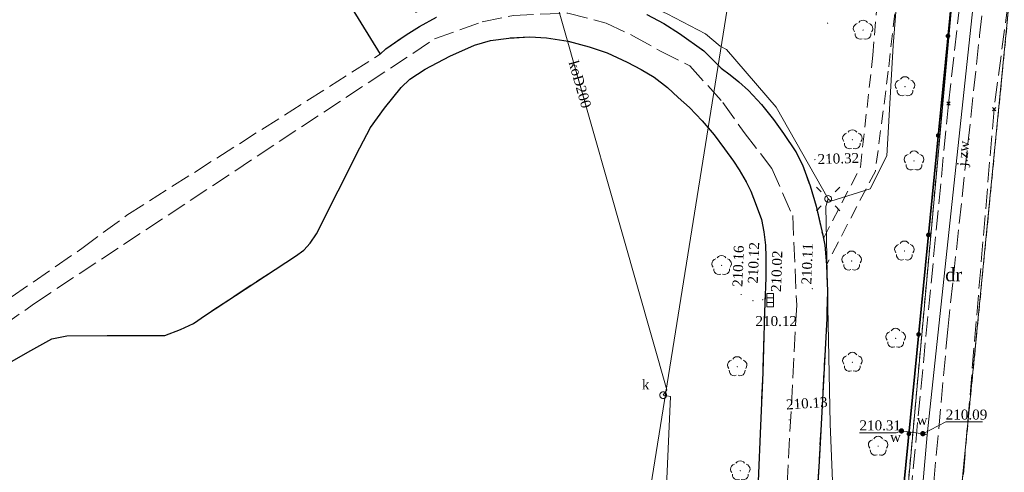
# Model space of a CAD drawing. Extents: x 7414218 to 7427513, y 5544630 to 5555035.
# Tile 15 of 46: x 7419374 to 7419448, y 5549553 to 5549587. Entities that reach past the tile are written whole.
import ezdxf
from ezdxf.enums import TextEntityAlignment as Align

# ---------------------------------------------------------------- set-up
doc = ezdxf.new("R2010")
doc.units = 0
for name, pattern in [('PRZER1-1', [1, 0.5, -0.5]), ('PRZER2-1', [1.5, 1, -0.5]), ('PRZER3-1', [2, 1.5, -0.5])]:
    doc.linetypes.add(name, pattern=pattern)
doc.layers.get('0').update_dxf_attribs({"linetype": 'CONTINUOUS'})
for name, color, linetype, lineweight in [('EGDE', 7, 'CONTINUOUS', 18), ('GOSRBG', 7, 'CONTINUOUS', 18), ('GUPPRZ_O', 7, 'CONTINUOUS', 18), ('OTKC', 7, 'CONTINUOUS', 18), ('OTKJ', 7, 'CONTINUOUS', 18), ('OTKJ_O', 7, 'CONTINUOUS', 18), ('OTKK', 7, 'CONTINUOUS', 25), ('OTOO', 7, 'CONTINUOUS', 35), ('OTRS', 7, 'CONTINUOUS', 13), ('OTRS_O', 7, 'CONTINUOUS', 13), ('SUEO', 7, 'CONTINUOUS', 18)]:
    doc.layers.add(name, color=color, linetype=linetype, lineweight=lineweight)
for name, color, linetype, lineweight, true_color in [('EGUG', 7, 'CONTINUOUS', 18, 0x008000), ('EGUG_O', 7, 'CONTINUOUS', 18, 0x008000), ('GELULI', 7, 'CONTINUOUS', 18, 0xfeffff), ('GSPPRB', 7, 'CONTINUOUS', 18, 0x80ffff), ('OTZL', 7, 'CONTINUOUS', 18, 0x008000), ('SUEP', 1, 'CONTINUOUS', 18, 0xff0000), ('SUKK', 7, 'CONTINUOUS', 18, 0x803300), ('SUKP', 7, 'CONTINUOUS', 18, 0x803300), ('SUKP_O', 7, 'CONTINUOUS', 18, 0x803300), ('SUKS', 7, 'CONTINUOUS', 18, 0x803300), ('SUKS_O', 7, 'CONTINUOUS', 18, 0x803300), ('SUWP', 5, 'CONTINUOUS', 18, 0x0000ff), ('SUWU', 5, 'CONTINUOUS', 18, 0x0000ff), ('SUWU_O', 5, 'CONTINUOUS', 18, 0x0000ff), ('SUWW', 5, 'CONTINUOUS', 18, 0x0000ff), ('SUWW_O', 5, 'CONTINUOUS', 18, 0x0000ff)]:
    doc.layers.add(name, color=color, linetype=linetype, lineweight=lineweight, true_color=true_color)
doc.styles.add('Times New Roman', font='times.ttf')

# ---------------------------------------------------------------- blocks, each defined once
blk = doc.blocks.new('GSPWPS1')
blk.add_hatch(color=0).paths.add_polyline_path([(-0.045, 0), (-0.043467, -0.011647), (-0.038971, -0.0225), (-0.03182, -0.03182), (-0.0225, -0.038971), (-0.011647, -0.043467), (0, -0.045), (0.011647, -0.043467), (0.0225, -0.038971), (0.03182, -0.03182), (0.038971, -0.0225), (0.043467, -0.011647), (0.045, 0), (0.043467, 0.011647), (0.038971, 0.0225), (0.03182, 0.03182), (0.0225, 0.038971), (0.011647, 0.043467), (0, 0.045), (-0.011647, 0.043467), (-0.0225, 0.038971), (-0.03182, 0.03182), (-0.038971, 0.0225), (-0.043467, 0.011647)])
blk = doc.blocks.new('GSPRDL1')
blk.add_hatch(color=0).paths.add_polyline_path([(0, -0.045), (0.013906, -0.042798), (0.02645, -0.036406), (0.036406, -0.02645), (0.042798, -0.013906), (0.045, 0), (0.042798, 0.013906), (0.036406, 0.02645), (0.02645, 0.036406), (0.013906, 0.042798), (0, 0.045), (-0.013906, 0.042798), (-0.02645, 0.036406), (-0.036406, 0.02645), (-0.042798, 0.013906), (-0.045, 0), (-0.042798, -0.013906), (-0.036406, -0.02645), (-0.02645, -0.036406), (-0.013906, -0.042798)])
at = {"color": 0}
for points in [[(-0.324277, 0.563333), (-0.240553, 0.662679), (-0.127956, 0.727494), (0, 0.75), (0.127956, 0.727494), (0.240553, 0.662679), (0.324277, 0.563333)], [(-0.635969, -0.134326), (-0.70458, -0.024001), (-0.731429, 0.103115), (-0.713292, 0.231763), (-0.652348, 0.346501), (-0.55591, 0.433559), (-0.435555, 0.482485)], [(0.435555, 0.482485), (0.55591, 0.433559), (0.652348, 0.346501), (0.713292, 0.231763), (0.731429, 0.103115), (0.70458, -0.024001), (0.635969, -0.134326)], [(-0.068773, -0.646351), (-0.194901, -0.677512), (-0.324092, -0.663766), (-0.440839, -0.606763), (-0.531129, -0.513345), (-0.584125, -0.394725), (-0.593465, -0.265141)], [(0.593465, -0.265141), (0.584125, -0.394725), (0.531129, -0.513345), (0.440839, -0.606763), (0.324092, -0.663766), (0.194901, -0.677512), (0.068773, -0.646351)]]:
    blk.add_lwpolyline(points, dxfattribs=at)
blk = doc.blocks.new('GUPKSD1_1')
at = {"color": 0}
blk.add_lwpolyline([(0, 0.25), (0.064705, 0.241481), (0.125, 0.216506), (0.176777, 0.176777), (0.216506, 0.125), (0.241481, 0.064705), (0.25, 0), (0.241481, -0.064705), (0.216506, -0.125), (0.176777, -0.176777), (0.125, -0.216506), (0.064705, -0.241481), (0, -0.25), (-0.064705, -0.241481), (-0.125, -0.216506), (-0.176777, -0.176777), (-0.216506, -0.125), (-0.241481, -0.064705), (-0.25, 0), (-0.241481, 0.064705), (-0.216506, 0.125), (-0.176777, 0.176777), (-0.125, 0.216506), (-0.064705, 0.241481)], close=True, dxfattribs=at)
blk = doc.blocks.new('GUPKKS1')
at = {"color": 0}
blk.add_lwpolyline([(0.5, -0.25), (-0.5, -0.25), (-0.5, 0.25), (0.5, 0.25)], close=True, dxfattribs=at)
for points in [[(-0.175, -0.25), (-0.175, 0.25)], [(0.175, -0.25), (0.175, 0.25)]]:
    blk.add_lwpolyline(points, dxfattribs=at)
blk = doc.blocks.new('GUPWUT1')
blk.add_hatch(color=0).paths.add_polyline_path([(-0.2, 0), (-0.193185, -0.051764), (-0.173205, -0.1), (-0.141421, -0.141421), (-0.1, -0.173205), (-0.051764, -0.193185), (0, -0.2), (0.051764, -0.193185), (0.1, -0.173205), (0.141421, -0.141421), (0.173205, -0.1), (0.193185, -0.051764), (0.2, 0), (0.193185, 0.051764), (0.173205, 0.1), (0.141421, 0.141421), (0.1, 0.173205), (0.051764, 0.193185), (0, 0.2), (-0.051764, 0.193185), (-0.1, 0.173205), (-0.141421, 0.141421), (-0.173205, 0.1), (-0.193185, 0.051764)])
blk = doc.blocks.new('GUPWZA1')
blk.add_hatch(color=0).paths.add_polyline_path([(-0.2, 0), (-0.193185, -0.051764), (-0.173205, -0.1), (-0.141421, -0.141421), (-0.1, -0.173205), (-0.051764, -0.193185), (0, -0.2), (0.051764, -0.193185), (0.1, -0.173205), (0.141421, -0.141421), (0.173205, -0.1), (0.193185, -0.051764), (0.2, 0), (0.193185, 0.051764), (0.173205, 0.1), (0.141421, 0.141421), (0.1, 0.173205), (0.051764, 0.193185), (0, 0.2), (-0.051764, 0.193185), (-0.1, 0.173205), (-0.141421, 0.141421), (-0.173205, 0.1), (-0.193185, 0.051764)])
blk = doc.blocks.new('GUPELA2')
blk.add_hatch(color=0).paths.add_polyline_path([(-0.001087, 0.044987), (0.011881, 0.043403), (0.021281, 0.03965), (0.030065, 0.033482), (0.038133, 0.023893), (0.043117, 0.012881), (0.044986, 0.001113), (0.044323, -0.007777), (0.040557, -0.019497), (0.033417, -0.030138), (0.024849, -0.037517), (0.013788, -0.042836), (0.002013, -0.044955), (-0.00982, -0.043916), (-0.020466, -0.040077), (-0.029541, -0.033946), (-0.036867, -0.025804), (-0.04187, -0.01649), (-0.04461, -0.005909), (-0.044532, 0.006476), (-0.041285, 0.017903), (-0.034764, 0.028574), (-0.024479, 0.03776), (-0.013449, 0.042943)])
at = {"color": 0}
for points in [[(-0.883883, 0.883883), (-0.53033, 0.53033)], [(0.883883, 0.883883), (0.53033, 0.53033)], [(-0.883883, -0.883883), (-0.53033, -0.53033)], [(0.883883, -0.883883), (0.53033, -0.53033)]]:
    blk.add_lwpolyline(points, dxfattribs=at)
blk = doc.blocks.new('GUPELA1')
at = {"color": 0}
blk.add_lwpolyline([(0, 0.25), (0.064705, 0.241481), (0.125, 0.216506), (0.176777, 0.176777), (0.216506, 0.125), (0.241481, 0.064705), (0.25, 0), (0.241481, -0.064705), (0.216506, -0.125), (0.176777, -0.176777), (0.125, -0.216506), (0.064705, -0.241481), (0, -0.25), (-0.064705, -0.241481), (-0.125, -0.216506), (-0.176777, -0.176777), (-0.216506, -0.125), (-0.241481, -0.064705), (-0.25, 0), (-0.241481, 0.064705), (-0.216506, 0.125), (-0.176777, 0.176777), (-0.125, 0.216506), (-0.064705, 0.241481)], close=True, dxfattribs=at)
blk = doc.blocks.new('GSPPRB0')
at = {"color": 0, "lineweight": 18}
for points in [[(-0.12726, -0.12726), (0.12726, 0.12726)], [(-0.12726, 0.12726), (0.12726, -0.12726)]]:
    blk.add_lwpolyline(points, dxfattribs=at)
blk = doc.blocks.new('KOLO')
blk.add_hatch(color=0).paths.add_polyline_path([(-0.175, 0), (-0.169037, -0.045293), (-0.151554, -0.0875), (-0.123744, -0.123744), (-0.0875, -0.151554), (-0.045293, -0.169037), (0, -0.175), (0.045293, -0.169037), (0.0875, -0.151554), (0.123744, -0.123744), (0.151554, -0.0875), (0.169037, -0.045293), (0.175, 0), (0.169037, 0.045293), (0.151554, 0.0875), (0.123744, 0.123744), (0.0875, 0.151554), (0.045293, 0.169037), (0, 0.175), (-0.045293, 0.169037), (-0.0875, 0.151554), (-0.123744, 0.123744), (-0.151554, 0.0875), (-0.169037, 0.045293)])

msp = doc.modelspace()

# ---------------------------------------------------------------- linework, layer by layer
at = {"layer": 'EGDE', "linetype": 'Continuous', "lineweight": 18, "elevation": 10.22}
for points in [[(7419691.9, 5549667.65), (7419649.26, 5549659.54), (7419641.05, 5549657.97), (7419630.6, 5549656.65), (7419619.81, 5549655.03), (7419609.66, 5549653.24), (7419589.07, 5549649.42), (7419557.7, 5549643.96), (7419540.13, 5549643.06), (7419523.27, 5549643.29), (7419509.38, 5549641.39), (7419462.29, 5549628.43), (7419462.45, 5549628.77), (7419446.03, 5549630.99), (7419446.66, 5549622.15), (7419432.87, 5549470.11), (7419428.25, 5549466.49), (7419384.74, 5549466.49), (7419372.42, 5549466.59)], [(7419438.3, 5549490.48), (7419449.43, 5549604.09), (7419450.45, 5549614.49), (7419451.3, 5549617.85), (7419452.51, 5549620.06), (7419454.77, 5549622.45), (7419458.98, 5549625.04), (7419462.38, 5549626.43), (7419462.7, 5549626.56), (7419482.9, 5549629.97), (7419487.71, 5549630.61), (7419562.5, 5549640.55), (7419590.93, 5549644.33), (7419591.23, 5549646.31), (7419603.9, 5549648.9), (7419609.52, 5549650.05), (7419619.85, 5549651.97), (7419630.2, 5549653.58), (7419640.65, 5549655.17), (7419649.84, 5549657.3), (7419665.24, 5549660.9), (7419684.7, 5549663.65), (7419689.36, 5549664.31)], [(7419372.42, 5549466.59), (7419384.74, 5549466.49), (7419428.25, 5549466.49), (7419432.87, 5549470.11), (7419446.66, 5549622.15), (7419446.03, 5549630.99), (7419445.69, 5549630.61), (7419421.94, 5549626.84), (7419410.15, 5549622.14), (7419371.74, 5549587.46)]]:
    msp.add_lwpolyline(points, dxfattribs=at)
msp.add_lwpolyline([(7419449.43, 5549604.09), (7419438.3, 5549490.48), (7419438.67, 5549469.52), (7419447.19, 5549467.83), (7419447.16, 5549493.99), (7419450.09, 5549531.19), (7419459.99, 5549593.07), (7419462.12, 5549617.26), (7419462.22, 5549620.86), (7419457.3, 5549616.58), (7419452.54, 5549610.11)], close=True, dxfattribs=at)
at = {"layer": 'EGUG', "linetype": 'PRZER1-1', "lineweight": 18, "elevation": 10.08}
for points in [[(7419691.9, 5549667.65), (7419649.26, 5549659.54), (7419641.05, 5549657.97), (7419630.6, 5549656.65), (7419619.81, 5549655.03), (7419609.66, 5549653.24), (7419589.07, 5549649.42), (7419557.7, 5549643.96), (7419540.13, 5549643.06), (7419523.27, 5549643.29), (7419509.38, 5549641.39), (7419462.29, 5549628.43), (7419462.45, 5549628.77), (7419446.03, 5549630.99), (7419446.66, 5549622.15), (7419432.87, 5549470.11), (7419428.25, 5549466.49), (7419384.74, 5549466.49), (7419372.42, 5549466.59)], [(7419438.3, 5549490.48), (7419449.43, 5549604.09), (7419450.45, 5549614.49), (7419451.3, 5549617.85), (7419452.51, 5549620.06), (7419454.77, 5549622.45), (7419458.98, 5549625.04), (7419462.38, 5549626.43), (7419462.7, 5549626.56), (7419482.9, 5549629.97), (7419487.71, 5549630.61), (7419562.5, 5549640.55), (7419590.93, 5549644.33), (7419591.23, 5549646.31), (7419603.9, 5549648.9), (7419609.52, 5549650.05), (7419619.85, 5549651.97), (7419630.2, 5549653.58), (7419640.65, 5549655.17), (7419649.84, 5549657.3), (7419665.24, 5549660.9), (7419684.7, 5549663.65), (7419689.36, 5549664.31)], [(7419372.42, 5549466.59), (7419384.74, 5549466.49), (7419428.25, 5549466.49), (7419432.87, 5549470.11), (7419446.66, 5549622.15), (7419446.03, 5549630.99), (7419445.69, 5549630.61), (7419421.94, 5549626.84), (7419410.15, 5549622.14), (7419371.74, 5549587.46)]]:
    msp.add_lwpolyline(points, dxfattribs=at)
msp.add_lwpolyline([(7419438.67, 5549469.52), (7419447.19, 5549467.83), (7419447.16, 5549493.99), (7419450.09, 5549531.19), (7419459.99, 5549593.07), (7419462.12, 5549617.26), (7419462.22, 5549620.86), (7419457.3, 5549616.58), (7419452.54, 5549610.11), (7419449.43, 5549604.09), (7419438.3, 5549490.48)], close=True, dxfattribs=at)
at = {"layer": 'GELULI', "linetype": 'PRZER3-1', "lineweight": 18, "elevation": 9.97}
for points in [[(7419438.62, 5549512.6), (7419443.29, 5549563.89), (7419445.68, 5549585.94), (7419447.5, 5549601.39), (7419450.76, 5549609.57), (7419452.11, 5549612.28), (7419453.38, 5549614.31), (7419455.39, 5549616.63), (7419458.18, 5549619.01), (7419461.51, 5549621.8), (7419471.6, 5549627.81), (7419482.58, 5549632.35), (7419497.87, 5549636.24), (7419510.04, 5549638.43), (7419559.28, 5549645.93), (7419579.5, 5549650.65), (7419586.5, 5549653.62), (7419594.02, 5549659.08), (7419593.81, 5549664.11), (7419595.56, 5549678.05)], [(7419320.74, 5549533.55), (7419324.26, 5549533.11), (7419325.79, 5549533.22), (7419327.34, 5549533.8), (7419329.47, 5549534.94), (7419340.02, 5549541.74), (7419351.24, 5549549.1), (7419374.81, 5549565.84), (7419404.81, 5549585.69), (7419408.37, 5549586.97), (7419410.72, 5549587.45), (7419414.81, 5549587.62), (7419417.68, 5549586.87), (7419419.73, 5549585.9), (7419421.75, 5549584.76), (7419423.94, 5549583.66), (7419426.43, 5549580.92), (7419428.02, 5549578.66), (7419430.09, 5549575.97), (7419431.66, 5549572.43), (7419431.96, 5549565.71), (7419429.18, 5549513.14)]]:
    msp.add_lwpolyline(points, dxfattribs=at)
at = {"layer": 'GOSRBG', "linetype": 'Continuous', "lineweight": 18, "elevation": 10.04}
msp.add_lwpolyline([(7419615.774, 5549580.427), (7419627.462, 5549681.489), (7419471.968, 5549660.82), (7419431.639, 5549636.152), (7419428.19, 5549596.998), (7419413.018, 5549502.167), (7419456.743, 5549498.498), (7419481.58, 5549497.212), (7419522.704, 5549494.583), (7419537.085, 5549494.391), (7419547.298, 5549493.821), (7419605.188, 5549491.067)], close=True, dxfattribs=at)
at = {"layer": 'GUPPRZ_O', "linetype": 'Continuous', "lineweight": 13, "elevation": 10.8, "flags": 128}
for points in [[(7419441.42, 5549556.06), (7419443.14, 5549556.947), (7419445.9, 5549556.947)], [(7419439.82, 5549556.27), (7419439.43, 5549556.137), (7419436.67, 5549556.137)]]:
    msp.add_lwpolyline(points, dxfattribs=at)
at = {"layer": 'OTKC', "linetype": 'PRZER2-1', "lineweight": 18, "elevation": 10.18}
msp.add_lwpolyline([(7419442.52, 5549615.07), (7419441.7, 5549608.23), (7419440.76, 5549600.05), (7419439.81, 5549592.05), (7419438.83, 5549583.27), (7419437.86, 5549575.77), (7419434.19, 5549568.72), (7419434.08, 5549570.21), (7419433.97, 5549570.71), (7419436.74, 5549576.07), (7419437.67, 5549584.47), (7419438, 5549588.39), (7419439.27, 5549599.09), (7419440.74, 5549610.93), (7419441.34, 5549616.02), (7419441.69, 5549621.27), (7419442.01, 5549625.68), (7419443.34, 5549625.85), (7419443.16, 5549623.24)], close=True, dxfattribs=at)
at = {"layer": 'OTKJ', "linetype": 'PRZER3-1', "lineweight": 18, "elevation": 10.18}
for points in [[(7419438.765, 5549533.504), (7419443.347, 5549580.846), (7419446.068, 5549604.754), (7419447.709, 5549616.555), (7419449.694, 5549618.339), (7419454.096, 5549622.297), (7419459.98, 5549626.145), (7419463.66, 5549627.23), (7419467.128, 5549628.261), (7419469.96, 5549629.58), (7419473.23, 5549631.18), (7419474.54, 5549631.82), (7419487.43, 5549635.68), (7419488.3, 5549632.49), (7419474.36, 5549629.14), (7419468.61, 5549624.63), (7419459.719, 5549617.954), (7419453.072, 5549611.255), (7419449.891, 5549604.245)], [(7419449.891, 5549604.245), (7419446.763, 5549580.411), (7419442.75, 5549532.631), (7419441.444, 5549506.826), (7419441.06, 5549502.914), (7419440.58, 5549498.028), (7419439.67, 5549488.76), (7419439.46, 5549485), (7419439.446, 5549479.677), (7419443.386, 5549472.352), (7419448.672, 5549470.392), (7419448.768, 5549466.925), (7419445.333, 5549466.753), (7419440.31, 5549466.28), (7419439.57, 5549465.75), (7419438.95, 5549465.11), (7419438.49, 5549464.39), (7419438.3, 5549463.81), (7419438.29, 5549462.78), (7419438.49, 5549461.79), (7419438.75, 5549460.77), (7419435.63, 5549460.36)], [(7419420.72, 5549587.51), (7419422.01, 5549586.85), (7419423.17, 5549586.1), (7419424.99, 5549584.8), (7419426.29, 5549583.5), (7419426.96, 5549583), (7419427.63, 5549582.46), (7419428.34, 5549581.82), (7419429.31, 5549580.76), (7419430.21, 5549579.65), (7419430.96, 5549578.6), (7419431.89, 5549577.21), (7419432.39, 5549576.23), (7419432.96, 5549574.67), (7419433.42, 5549573.14), (7419433.91, 5549570.96), (7419433.97, 5549570.71), (7419434.08, 5549570.21), (7419434.19, 5549568.72), (7419434.27, 5549566.73), (7419434.22, 5549564.7), (7419433.64, 5549553.97), (7419433.2, 5549546.82)], [(7419368.11, 5549562.9), (7419378.35, 5549569.96), (7419381.73, 5549572.45), (7419400.72, 5549584.54), (7419401.14, 5549584.94), (7419402.67, 5549585.98), (7419403.67, 5549586.62), (7419404.95, 5549587.32)], [(7419429.08, 5549552.51), (7419429.25, 5549556.65), (7419429.41, 5549560.66), (7419429.55, 5549565.16), (7419429.65, 5549567.75), (7419429.65, 5549569.34), (7419429.61, 5549570.22), (7419429.49, 5549571.22), (7419429.31, 5549572.14), (7419428.91, 5549573.21), (7419428.51, 5549574.27), (7419428.16, 5549574.95), (7419427.64, 5549575.85), (7419427.22, 5549576.52), (7419426.54, 5549577.43), (7419425.77, 5549578.49), (7419424.88, 5549579.53), (7419423.92, 5549580.54), (7419423.08, 5549581.3), (7419422.28, 5549582.03), (7419421.28, 5549582.81), (7419420.29, 5549583.39), (7419419.25, 5549583.95), (7419417.76, 5549584.63), (7419416.39, 5549585.1), (7419414.83, 5549585.52), (7419413.2, 5549585.76), (7419411.96, 5549585.83), (7419410.38, 5549585.75), (7419409.01, 5549585.57), (7419407.79, 5549585.21), (7419405.94, 5549584.39), (7419404.11, 5549583.41), (7419402.96, 5549582.67), (7419402.3, 5549582.03), (7419401.06, 5549580.5), (7419399.99, 5549579.04), (7419399.19, 5549577.51), (7419395.95, 5549571.07), (7419395.48, 5549570.36), (7419395, 5549569.84), (7419394.38, 5549569.39), (7419387.63, 5549564.96), (7419386.73, 5549564.34), (7419385.74, 5549563.89), (7419384.57, 5549563.43), (7419380.25, 5549563.42), (7419377.23, 5549563.41), (7419376.11, 5549563.18), (7419374.52, 5549562.31), (7419372.9, 5549561.39)]]:
    msp.add_lwpolyline(points, dxfattribs=at)
at = {"layer": 'OTKK', "linetype": 'Continuous', "lineweight": 25, "elevation": 10.18}
for points in [[(7419394.72, 5549594.29), (7419400.72, 5549584.54), (7419401.14, 5549584.94), (7419402.67, 5549585.98), (7419403.67, 5549586.62), (7419404.95, 5549587.32)], [(7419420.72, 5549587.51), (7419422.01, 5549586.85), (7419423.17, 5549586.1), (7419424.99, 5549584.8), (7419426.29, 5549583.5), (7419426.96, 5549583), (7419427.63, 5549582.46), (7419428.34, 5549581.82), (7419429.31, 5549580.76), (7419430.21, 5549579.65), (7419430.96, 5549578.6), (7419431.89, 5549577.21), (7419432.39, 5549576.23), (7419432.96, 5549574.67), (7419433.42, 5549573.14), (7419433.91, 5549570.96), (7419433.97, 5549570.71), (7419434.08, 5549570.21), (7419434.19, 5549568.72), (7419434.27, 5549566.73), (7419434.22, 5549564.7), (7419433.64, 5549553.97), (7419433.2, 5549546.82)], [(7419372.9, 5549561.39), (7419374.52, 5549562.31), (7419376.11, 5549563.18), (7419377.23, 5549563.41), (7419380.25, 5549563.42), (7419384.57, 5549563.43), (7419385.74, 5549563.89), (7419386.73, 5549564.34), (7419387.63, 5549564.96), (7419394.38, 5549569.39), (7419395, 5549569.84), (7419395.48, 5549570.36), (7419395.95, 5549571.07), (7419399.19, 5549577.51), (7419399.99, 5549579.04), (7419401.06, 5549580.5), (7419402.3, 5549582.03), (7419402.96, 5549582.67), (7419404.11, 5549583.41), (7419405.94, 5549584.39), (7419407.79, 5549585.21), (7419409.01, 5549585.57), (7419410.38, 5549585.75), (7419411.96, 5549585.83), (7419413.2, 5549585.76), (7419414.83, 5549585.52), (7419416.39, 5549585.1), (7419417.76, 5549584.63), (7419419.25, 5549583.95), (7419420.29, 5549583.39), (7419421.28, 5549582.81), (7419422.28, 5549582.03), (7419423.08, 5549581.3), (7419423.92, 5549580.54), (7419424.88, 5549579.53), (7419425.77, 5549578.49), (7419426.54, 5549577.43), (7419427.22, 5549576.52), (7419427.64, 5549575.85), (7419428.16, 5549574.95), (7419428.51, 5549574.27), (7419428.91, 5549573.21), (7419429.31, 5549572.14), (7419429.49, 5549571.22), (7419429.61, 5549570.22), (7419429.65, 5549569.34), (7419429.65, 5549567.75), (7419429.55, 5549565.16), (7419429.41, 5549560.66), (7419429.25, 5549556.65), (7419429.08, 5549552.51)]]:
    msp.add_lwpolyline(points, dxfattribs=at)
at = {"layer": 'OTOO', "linetype": 'Continuous', "lineweight": 35, "elevation": 10.18}
msp.add_lwpolyline([(7419444.05, 5549647.927), (7419444.14, 5549647.1), (7419444.16, 5549646.85), (7419444.64, 5549640.1), (7419445.31, 5549634.62), (7419445.56, 5549631.73), (7419446.709, 5549620.537), (7419439.169, 5549543.807), (7419438.208, 5549533.587), (7419436.896, 5549520.462), (7419436.501, 5549516.719)], dxfattribs=at)
at = {"layer": 'SUEP', "linetype": 'Continuous', "lineweight": 18, "elevation": 10.14}
for points in [[(7419434.32, 5549573.68), (7419434.53, 5549573.52), (7419437.46, 5549574.44), (7419438.73, 5549576.91), (7419439.19, 5549585.19), (7419440.06, 5549596.2), (7419440.81, 5549609.57), (7419443.45, 5549612.26), (7419443.51, 5549612.66)], [(7419434.32, 5549573.68), (7419430.43, 5549580.56), (7419426.69, 5549584.89), (7419426.23, 5549585.15), (7419425.13, 5549586.07), (7419422.24, 5549587.58), (7419419.34, 5549588.93), (7419413.99, 5549589.87), (7419413.06, 5549589.94), (7419407.82, 5549589.16), (7419406.44, 5549588.88), (7419403.37, 5549587.68)], [(7419434.32, 5549573.68), (7419434.14, 5549573.1), (7419434.48, 5549556.81), (7419434.76, 5549549.44), (7419434.29, 5549545.28), (7419434.35, 5549527.27), (7419434.19, 5549522.79), (7419434.53, 5549522.64), (7419434.18, 5549522.53), (7419432.79, 5549502.1)]]:
    msp.add_lwpolyline(points, dxfattribs=at)
at = {"layer": 'SUKP', "linetype": 'Continuous', "lineweight": 18, "elevation": 10.14}
msp.add_lwpolyline([(7419404.26, 5549633.42), (7419404.54, 5549633.15), (7419409.29, 5549608.93), (7419412.18, 5549594.9), (7419411.97, 5549594.5), (7419412.31, 5549594.24), (7419422.22, 5549559.35), (7419421.95, 5549558.95), (7419422.51, 5549558.85), (7419422.11, 5549549.88), (7419421.33, 5549537.6), (7419420.89, 5549534.39), (7419420.56, 5549529.92), (7419418.78, 5549498.12), (7419418.64, 5549497.95)], dxfattribs=at)
at = {"layer": 'SUWP', "linetype": 'Continuous', "lineweight": 18, "elevation": 10.14}
for points in [[(7419441.75, 5549555.97), (7419446.59, 5549601.31), (7419446.92, 5549603.25)], [(7419441.75, 5549555.97), (7419437.72, 5549509.83), (7419434.06, 5549470.25), (7419433, 5549467.89), (7419431.39, 5549466.68), (7419428.53, 5549465.06), (7419412.63, 5549464.93), (7419395.85, 5549465.17)], [(7419439.82, 5549556.27), (7419441.42, 5549556.06), (7419441.75, 5549555.97)]]:
    msp.add_lwpolyline(points, dxfattribs=at)

# ---------------------------------------------------------------- block references
at = {"layer": 'GSPPRB', "linetype": 'Continuous', "lineweight": 18}
for p in [(7419443.347, 5549580.846, 10.28), (7419446.763, 5549580.411, 10.28)]:
    msp.add_blockref('GSPPRB0', p, dxfattribs=at)
at = {"layer": 'OTOO', "linetype": 'Continuous', "lineweight": 35, "rotation": 264.387754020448}
for p in [(7419443.306, 5549585.904, 10.18), (7419443.306, 5549585.904, 10.18), (7419442.572, 5549578.44, 10.18), (7419442.572, 5549578.44, 10.18), (7419441.839, 5549570.976, 10.18), (7419441.839, 5549570.976, 10.18), (7419441.105, 5549563.512, 10.18), (7419441.105, 5549563.512, 10.18), (7419440.372, 5549556.048, 10.18), (7419440.372, 5549556.048, 10.18)]:
    msp.add_blockref('KOLO', p, dxfattribs=at)
at = {"layer": 'OTRS', "linetype": 'Continuous', "lineweight": 13}
for p in [(7419434.28, 5549586.87, 10.08), (7419433.33, 5549576.63, 10.08), (7419433.13, 5549566.94, 10.08), (7419427.8, 5549566.51, 10.08), (7419428.68, 5549566.04, 10.08), (7419429.41, 5549566.11, 10.08), (7419431.4, 5549557.1, 10.08)]:
    msp.add_blockref('GSPWPS1', p, dxfattribs=at)
at = {"layer": 'OTZL', "linetype": 'Continuous', "lineweight": 18}
for p in [(7419436.94, 5549586.35, 10.12), (7419440.08, 5549582.1, 10.12), (7419436.14, 5549578.12, 10.12), (7419440.76, 5549576.53, 10.12), (7419440.04, 5549569.77, 10.12), (7419436.08, 5549569.02, 10.12), (7419426.33, 5549568.69, 10.12), (7419439.38, 5549563.22, 10.12), (7419427.5, 5549561.09, 10.12), (7419436.14, 5549561.42, 10.12), (7419438.07, 5549555.12, 10.12), (7419427.73, 5549553.28, 10.12)]:
    msp.add_blockref('GSPRDL1', p, dxfattribs=at)
at = {"layer": 'SUEO', "linetype": 'Continuous', "lineweight": 18}
for name, p in [('GUPELA2', (7419434.32, 5549573.68, 10.15)), ('GUPELA1', (7419434.32, 5549573.68, 10.16))]:
    msp.add_blockref(name, p, dxfattribs=at)
at = {"layer": 'SUKK', "linetype": 'Continuous', "lineweight": 18, "rotation": 269.9999974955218}
msp.add_blockref('GUPKKS1', (7419429.97, 5549566.07, 10.16), dxfattribs=at)
at = {"layer": 'SUKS', "linetype": 'Continuous', "lineweight": 18}
msp.add_blockref('GUPKSD1_1', (7419421.95, 5549558.95, 10.16), dxfattribs=at)
at = {"layer": 'SUWU', "linetype": 'Continuous', "lineweight": 18}
msp.add_blockref('GUPWUT1', (7419439.82, 5549556.27, 10.16), dxfattribs=at)
at = {"layer": 'SUWW', "linetype": 'Continuous', "lineweight": 18}
msp.add_blockref('GUPWZA1', (7419441.42, 5549556.06, 10.16), dxfattribs=at)

# ---------------------------------------------------------------- texts
at = {"layer": 'EGUG_O', "linetype": 'Continuous', "lineweight": 0, "style": 'Times New Roman'}
msp.add_text('dr', height=1, dxfattribs=at).set_placement((7419443.731, 5549567.499, 10.8), align=Align.CENTER)
at = {"layer": 'GUPPRZ_O', "linetype": 'Continuous', "lineweight": 0, "style": 'Times New Roman'}
for s, p in [('210.12', (7419428.87, 5549564.14, 10.8)), ('210.09', (7419443.14, 5549557.12, 10.8)), ('210.31', (7419436.67, 5549556.31, 10.8))]:
    msp.add_text(s, height=0.75, rotation=360, dxfattribs=at).set_placement(p)
at = {"layer": 'OTKJ_O', "linetype": 'Continuous', "lineweight": 0, "style": 'Times New Roman'}
msp.add_text('j.zw.', height=0.75, rotation=84.84501, dxfattribs=at).set_placement((7419444.73, 5549576.1, 10.8))
at = {"layer": 'OTRS_O', "linetype": 'Continuous', "lineweight": 0, "style": 'Times New Roman'}
for s, rotation, p in [('210.32', 1.78043, (7419433.54, 5549576.29, 10.8)), ('210.12', 87.89537, (7419429.04, 5549567.31, 10.8)), ('210.16', 87.96556, (7419427.89, 5549567.06, 10.8)), ('210.02', 87.99026, (7419430.78, 5549566.68, 10.8)), ('210.11', 87.90636, (7419433.06, 5549567.24, 10.8)), ('210.13', 3.82446, (7419431.19, 5549557.87, 10.8))]:
    msp.add_text(s, height=0.75, rotation=rotation, dxfattribs=at).set_placement(p)
at = {"layer": 'SUKP_O', "linetype": 'Continuous', "lineweight": 0, "style": 'Times New Roman'}
msp.add_text('koD200', height=0.75, rotation=285.894, dxfattribs=at).set_placement((7419414.85, 5549583.93, 10.8))
at = {"layer": 'SUKS_O', "linetype": 'Continuous', "lineweight": 0, "style": 'Times New Roman'}
msp.add_text('k', height=0.75, rotation=360, dxfattribs=at).set_placement((7419420.35, 5549559.38, 10.8))
at = {"layer": 'SUWU_O', "linetype": 'Continuous', "lineweight": 0, "style": 'Times New Roman'}
msp.add_text('w', height=0.75, rotation=360, dxfattribs=at).set_placement((7419438.96, 5549555.44, 10.8))
at = {"layer": 'SUWW_O', "linetype": 'Continuous', "lineweight": 0, "style": 'Times New Roman'}
msp.add_text('w', height=0.75, rotation=360, dxfattribs=at).set_placement((7419440.96, 5549556.72, 10.8))

doc.saveas('drawing.dxf')
